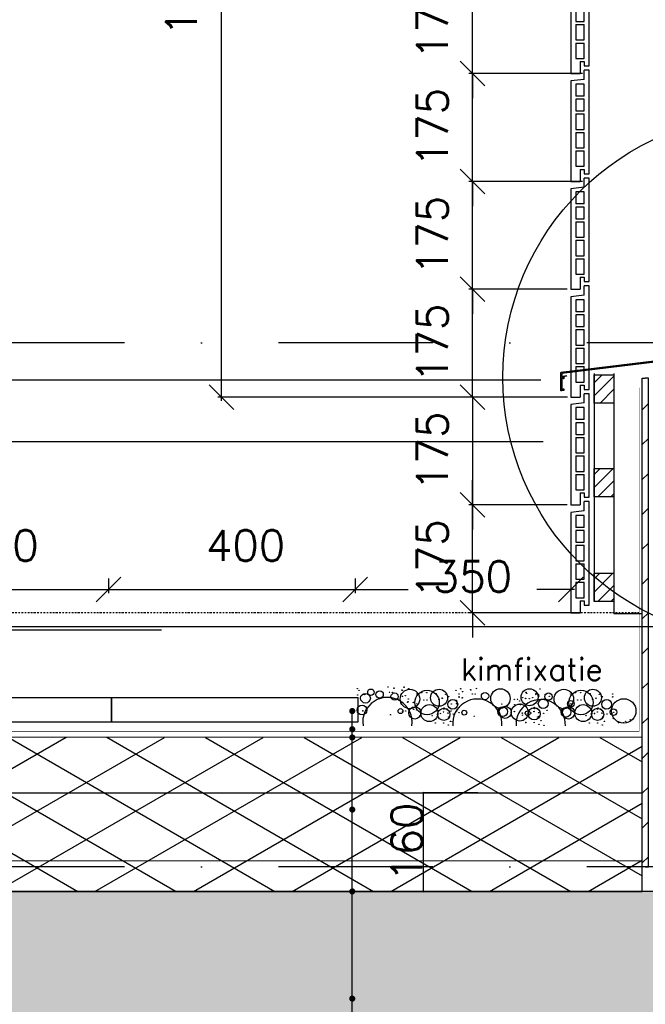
# Model space of a CAD drawing. Extents: x 0 to 297174, y -27731 to 163980.
# Tile 133 of 152: x 178310 to 179325, y 151972 to 153570. Entities that reach past the tile are written whole.
import ezdxf

# ---------------------------------------------------------------- set-up
doc = ezdxf.new("R2010")
doc.units = 0
doc.header["$LTSCALE"] = 5
doc.header["$MEASUREMENT"] = 0
doc.header["$PDMODE"] = 3
doc.header["$PDSIZE"] = 0.1
for name, pattern in [('DASHDOT', [1, 0.5, -0.25, 0, -0.25]), ('DD1', [2.66667, 1.66667, -0.5, 0, -0.5]), ('HIDDEN', [0.375, 0.25, -0.125])]:
    doc.linetypes.add(name, pattern=pattern)
doc.layers.get('0').update_dxf_attribs({"linetype": 'CONTINUOUS'})
doc.layers.get('DEFPOINTS').update_dxf_attribs({"linetype": 'CONTINUOUS'})
for name, color, linetype in [('_DETAILNUMMERS', 4, 'CONTINUOUS'), ('A--01A1_ACEER', 1, 'CONTINUOUS'), ('A--A21--_F-23-', 9, 'CONTINUOUS'), ('A--A23--_F--3-', 9, 'CONTINUOUS'), ('A--A25--_F--3-', 9, 'CONTINUOUS'), ('A--A35--_F-23-', 7, 'CONTINUOUS'), ('A--A42--_F-23-', 9, 'CONTINUOUS'), ('A--L13DC4_VLOEREN', 4, 'HIDDEN'), ('A--L21--', 3, 'CONTINUOUS'), ('A--L21--_F-23-', 4, 'CONTINUOUS'), ('A--L21D1_BUITENWAND', 1, 'CONTINUOUS'), ('A--L21D3_BUITENWAND', 3, 'CONTINUOUS'), ('A--L25--', 7, 'CONTINUOUS'), ('A--L25--_F-23-', 7, 'CONTINUOUS'), ('A--L31--', 2, 'CONTINUOUS'), ('A--L35--_F-23-', 7, 'CONTINUOUS'), ('A--L42--', 7, 'CONTINUOUS'), ('A--L42--_F--3-', 7, 'CONTINUOUS'), ('A--L42--_F-23-', 7, 'CONTINUOUS'), ('A--M$1A-_F123-', 1, 'CONTINUOUS'), ('A--T$1A-_F123_20', 1, 'CONTINUOUS'), ('A--T01A-18_TEKST', 1, 'CONTINUOUS'), ('A--T01A-25_TEKST', 2, 'CONTINUOUS'), ('STRAMIEN', 8, 'DD1'), ('X--LR---_CP', 7, 'CONTINUOUS')]:
    doc.layers.add(name, color=color, linetype=linetype)
doc.styles.add('HIEMSTRA', font='romans.shx')
doc.dimstyles.new('ALFA25', dxfattribs={"dimtxt": 50, "dimasz": 2, "dimexe": 0.3, "dimexo": 0.3, "dimgap": 2, "dimtad": 1, "dimdec": 0, "dimzin": 0, "dimdsep": 46, "dimtxsty": 'HIEMSTRA', "dimblk1": 'OBLIQUE', "dimblk2": 'OBLIQUE', "dimsah": 1, "dimcen": 0.09, "dimdle": 0.3, "dimclrd": 1, "dimclre": 1, "dimclrt": 2, "dimadec": 0, "dimazin": 0, "dimtfac": 0.75, "dimtdec": 4, "dimtix": 1, "dimtmove": 2, "dimatfit": 3, "dimldrblk": 'OBLIQUE', "dimfxl": 0, "dimtvp": 625, "dimtolj": 1, "dimtzin": 0, "dimarcsym": 0})
doc.dimstyles.get("Standard").update_dxf_attribs({"dimscale": 50, "dimtxt": 2.5, "dimasz": 2, "dimexe": 0.3, "dimexo": 0.3, "dimgap": 2, "dimtad": 1, "dimdec": 0, "dimzin": 0, "dimdsep": 46, "dimtxsty": 'HIEMSTRA', "dimblk1": 'OBLIQUE', "dimblk2": 'OBLIQUE', "dimsah": 1, "dimcen": 0.09, "dimdle": 0.3, "dimclrd": 1, "dimclre": 1, "dimclrt": 2, "dimadec": 0, "dimazin": 0, "dimtfac": 1, "dimtdec": 4, "dimtix": 1, "dimtmove": 2, "dimatfit": 3, "dimldrblk": 'OBLIQUE', "dimfxl": 0, "dimtvp": 625, "dimtolj": 1, "dimtzin": 0, "dimarcsym": 0})

# ---------------------------------------------------------------- blocks, each defined once
blk = doc.blocks.new('*U1565')
at = {"layer": 'A--A42--_F-23-', "linetype": 'Continuous'}
h = blk.add_hatch(dxfattribs=at)
h.set_pattern_fill('ALFALINE', color=256, scale=40, style=0)
h.set_pattern_definition([(45, (-179325.31, -152195.118), (-28.284271, 28.284271), [])])
h.paths.add_polyline_path([(0, 0), (-5, 0), (-5, 793), (0, 793), (5, 793), (5, 0)])
at = {"layer": 'A--L42--_F-23-', "color": 2, "linetype": 'Continuous'}
for points in [[(0, 0), (-5, 0), (-5, 793), (0, 793)], [(0, 0), (5, 0), (5, 793), (0, 793)]]:
    blk.add_lwpolyline(points, dxfattribs=at)
blk = doc.blocks.new('ARGE175GR')
at = {"layer": 'A--L21D3_BUITENWAND', "color": 8}
for p, q in [((0, 168), (-8, 168)), ((-8, 153), (-8, 168)), ((0, 0), (0, 168)), ((-8, 153), (-30, 150.5)), ((-30, 150.5), (-30, -12.5)), ((-22, 145.5), (-22, 126)), ((-8, 145.5), (-22, 145.5)), ((-8, 126), (-8, 145.5)), ((-8, 126), (-22, 126)), ((-8, 121), (-22, 121)), ((-22, 121), (-22, 102)), ((-8, 102), (-8, 121)), ((-22, 102), (-8, 102)), ((-22, 97), (-22, 72)), ((-22, 97), (-8, 97)), ((-8, 72), (-8, 97)), ((-22, 72), (-8, 72)), ((-22, 67), (-22, 42)), ((-22, 67), (-8, 67)), ((-8, 42), (-8, 67)), ((-22, 42), (-8, 42)), ((-22, 37), (-22, 12)), ((-22, 37), (-8, 37)), ((-8, 12), (-8, 37)), ((-22, 12), (-8, 12)), ((-15, 7), (-15, -12.5)), ((-15, 7), (-8, 7)), ((-8, 7), (-8, 0)), ((-8, 0), (0, 0)), ((-30, -12.5), (-15, -12.5))]:
    blk.add_line(p, q, dxfattribs=at)
blk = doc.blocks.new('_OBLIQUE')
at = {"color": 0, "linetype": 'ByBlock'}
blk.add_line((-0.5, -0.5), (0.5, 0.5), dxfattribs=at)
blk = doc.blocks.new('*D813')
at = {"layer": 'A--M$1A-_F123-', "color": 1, "lineweight": -2, "ltscale": 10}
for p, q in [((179044.8, 152782.2), (179044.8, 152822.2)), ((179198.3, 152782.2), (179038.8, 152782.2)), ((179044.8, 152607.2), (179044.8, 152782.2)), ((179223.3, 152607.2), (179038.8, 152607.2)), ((179044.8, 152607.2), (179044.8, 152567.2))]:
    blk.add_line(p, q, dxfattribs=at)
at = {"layer": 'DEFPOINTS', "color": 0, "ltscale": 10}
for p in [(179044.8, 152782.2), (179204.3, 152782.2), (179229.3, 152607.2)]:
    blk.add_point(p, dxfattribs=at)
at = {"layer": 'A--M$1A-_F123-', "color": 1, "lineweight": -2, "ltscale": 10, "xscale": 40, "yscale": 40, "zscale": 40}
for p, rotation in [((179044.8, 152782.2), 270), ((179044.8, 152607.2), 90)]:
    blk.add_blockref('_OBLIQUE', p, dxfattribs=dict(at, rotation=rotation))
at = {"layer": 'A--M$1A-_F123-', "color": 2, "ltscale": 10, "insert": (178979.8, 152694.7), "char_height": 50, "attachment_point": 5, "rotation": 90, "style": 'HIEMSTRA'}
blk.add_mtext('\\A1;175', dxfattribs=at)
blk = doc.blocks.new('*D814')
at = {"layer": 'A--M$1A-_F123-', "color": 1, "lineweight": -2, "ltscale": 10}
for p, q in [((179044.8, 153307.2), (179044.8, 153347.2)), ((179223.3, 153307.2), (179038.8, 153307.2)), ((179044.8, 153132.2), (179044.8, 153307.2)), ((179198.3, 153132.2), (179038.8, 153132.2)), ((179044.8, 153132.2), (179044.8, 153092.2))]:
    blk.add_line(p, q, dxfattribs=at)
at = {"layer": 'DEFPOINTS', "color": 0, "ltscale": 10}
for p in [(179044.8, 153307.2), (179229.3, 153307.2), (179204.3, 153132.2)]:
    blk.add_point(p, dxfattribs=at)
at = {"layer": 'A--M$1A-_F123-', "color": 1, "lineweight": -2, "ltscale": 10, "xscale": 40, "yscale": 40, "zscale": 40}
for p, rotation in [((179044.8, 153307.2), 270), ((179044.8, 153132.2), 90)]:
    blk.add_blockref('_OBLIQUE', p, dxfattribs=dict(at, rotation=rotation))
at = {"layer": 'A--M$1A-_F123-', "color": 2, "ltscale": 10, "insert": (178979.8, 153219.7), "char_height": 50, "attachment_point": 5, "rotation": 90, "style": 'HIEMSTRA'}
blk.add_mtext('\\A1;175', dxfattribs=at)
blk = doc.blocks.new('*D815')
at = {"layer": 'A--M$1A-_F123-', "color": 1, "lineweight": -2, "ltscale": 10}
for p, q in [((179044.8, 153482.2), (179044.8, 153522.2)), ((179223.3, 153482.2), (179038.8, 153482.2)), ((179044.8, 153307.2), (179044.8, 153482.2)), ((179223.3, 153307.2), (179038.8, 153307.2)), ((179044.8, 153307.2), (179044.8, 153267.2))]:
    blk.add_line(p, q, dxfattribs=at)
at = {"layer": 'DEFPOINTS', "color": 0, "ltscale": 10}
for p in [(179044.8, 153482.2), (179229.3, 153482.2), (179229.3, 153307.2)]:
    blk.add_point(p, dxfattribs=at)
at = {"layer": 'A--M$1A-_F123-', "color": 1, "lineweight": -2, "ltscale": 10, "xscale": 40, "yscale": 40, "zscale": 40}
for p, rotation in [((179044.8, 153482.2), 270), ((179044.8, 153307.2), 90)]:
    blk.add_blockref('_OBLIQUE', p, dxfattribs=dict(at, rotation=rotation))
at = {"layer": 'A--M$1A-_F123-', "color": 2, "ltscale": 10, "insert": (178979.8, 153394.7), "char_height": 50, "attachment_point": 5, "rotation": 90, "style": 'HIEMSTRA'}
blk.add_mtext('\\A1;175', dxfattribs=at)
blk = doc.blocks.new('*D816')
at = {"layer": 'A--M$1A-_F123-', "color": 1, "lineweight": -2, "ltscale": 10}
for p, q in [((179044.8, 153657.2), (179044.8, 153697.2)), ((179223.3, 153657.2), (179038.8, 153657.2)), ((179044.8, 153482.2), (179044.8, 153657.2)), ((179223.3, 153482.2), (179038.8, 153482.2)), ((179044.8, 153482.2), (179044.8, 153442.2))]:
    blk.add_line(p, q, dxfattribs=at)
at = {"layer": 'DEFPOINTS', "color": 0, "ltscale": 10}
for p in [(179044.8, 153657.2), (179229.3, 153657.2), (179229.3, 153482.2)]:
    blk.add_point(p, dxfattribs=at)
at = {"layer": 'A--M$1A-_F123-', "color": 1, "lineweight": -2, "ltscale": 10, "xscale": 40, "yscale": 40, "zscale": 40}
for p, rotation in [((179044.8, 153657.2), 270), ((179044.8, 153482.2), 90)]:
    blk.add_blockref('_OBLIQUE', p, dxfattribs=dict(at, rotation=rotation))
at = {"layer": 'A--M$1A-_F123-', "color": 2, "ltscale": 10, "insert": (178979.8, 153569.7), "char_height": 50, "attachment_point": 5, "rotation": 90, "style": 'HIEMSTRA'}
blk.add_mtext('\\A1;175', dxfattribs=at)
blk = doc.blocks.new('ARGETON175')
at = {"layer": 'A--L21D3_BUITENWAND'}
for p, q in [((0, 168), (-8, 168)), ((-8, 153), (-8, 168)), ((0, 0), (0, 168)), ((-8, 153), (-30, 150.5)), ((-30, 150.5), (-30, -12.5)), ((-22, 145.5), (-22, 126)), ((-8, 145.5), (-22, 145.5)), ((-8, 126), (-8, 145.5)), ((-8, 126), (-22, 126)), ((-8, 121), (-22, 121)), ((-22, 121), (-22, 102)), ((-8, 102), (-8, 121)), ((-22, 102), (-8, 102)), ((-22, 97), (-22, 72)), ((-22, 97), (-8, 97)), ((-8, 72), (-8, 97)), ((-22, 72), (-8, 72)), ((-22, 67), (-22, 42)), ((-22, 67), (-8, 67)), ((-8, 42), (-8, 67)), ((-22, 42), (-8, 42)), ((-22, 37), (-22, 12)), ((-22, 37), (-8, 37)), ((-8, 12), (-8, 37)), ((-22, 12), (-8, 12)), ((-15, 7), (-15, -12.5)), ((-15, 7), (-8, 7)), ((-8, 7), (-8, 0)), ((-8, 0), (0, 0)), ((-30, -12.5), (-15, -12.5))]:
    blk.add_line(p, q, dxfattribs=at)
blk = doc.blocks.new('*D831')
at = {"layer": 'A--M$1A-_F123-', "color": 1, "lineweight": -2, "ltscale": 10}
for p, q in [((179044.8, 153132.2), (179044.8, 153172.2)), ((179198.3, 153132.2), (179038.8, 153132.2)), ((179044.8, 152957.2), (179044.8, 153132.2)), ((179198.8, 152957.2), (179038.8, 152957.2)), ((179044.8, 152957.2), (179044.8, 152917.2))]:
    blk.add_line(p, q, dxfattribs=at)
at = {"layer": 'DEFPOINTS', "color": 0, "ltscale": 10}
for p in [(179044.8, 153132.2), (179204.3, 153132.2), (179204.8, 152957.2)]:
    blk.add_point(p, dxfattribs=at)
at = {"layer": 'A--M$1A-_F123-', "color": 1, "lineweight": -2, "ltscale": 10, "xscale": 40, "yscale": 40, "zscale": 40}
for p, rotation in [((179044.8, 153132.2), 270), ((179044.8, 152957.2), 90)]:
    blk.add_blockref('_OBLIQUE', p, dxfattribs=dict(at, rotation=rotation))
at = {"layer": 'A--M$1A-_F123-', "color": 2, "ltscale": 10, "insert": (178979.8, 153044.7), "char_height": 50, "attachment_point": 5, "rotation": 90, "style": 'HIEMSTRA'}
blk.add_mtext('\\A1;175', dxfattribs=at)
blk = doc.blocks.new('*D832')
at = {"layer": 'A--M$1A-_F123-', "color": 1, "lineweight": -2, "ltscale": 10}
for p, q in [((178637.5, 152951.2), (178637.5, 154713.2)), ((179131, 154707.2), (178631.5, 154707.2)), ((179131, 152957.2), (178631.5, 152957.2))]:
    blk.add_line(p, q, dxfattribs=at)
at = {"layer": 'DEFPOINTS', "color": 0, "ltscale": 10}
for p in [(178637.5, 154707.2), (179137, 154707.2), (179137, 152957.2)]:
    blk.add_point(p, dxfattribs=at)
at = {"layer": 'A--M$1A-_F123-', "color": 1, "lineweight": -2, "ltscale": 10, "xscale": 40, "yscale": 40, "zscale": 40}
for p, rotation in [((178637.5, 154707.2), 90), ((178637.5, 152957.2), 270)]:
    blk.add_blockref('_OBLIQUE', p, dxfattribs=dict(at, rotation=rotation))
at = {"layer": 'A--M$1A-_F123-', "color": 2, "ltscale": 10, "insert": (178572.5, 153832.2), "char_height": 50, "attachment_point": 5, "rotation": 90, "style": 'HIEMSTRA'}
blk.add_mtext('\\A1;10 stenen a 175', dxfattribs=at)
blk = doc.blocks.new('*D837')
at = {"layer": 'A--M$1A-_F123-', "color": 1, "lineweight": -2, "ltscale": 10}
for p, q in [((179053.6, 152314.9), (178965, 152314.9)), ((178965.3, 152154.9), (178965.3, 152315.2)), ((179060, 152155.2), (178965, 152155.2))]:
    blk.add_line(p, q, dxfattribs=at)
at = {"layer": 'DEFPOINTS', "color": 0, "ltscale": 10}
for p in [(178965.3, 152314.9), (179053.9, 152314.9), (179060.3, 152155.2)]:
    blk.add_point(p, dxfattribs=at)
at = {"layer": 'A--M$1A-_F123-', "color": 1, "lineweight": -2, "ltscale": 10, "xscale": 2, "yscale": 2, "zscale": 2}
for p, rotation in [((178965.3, 152314.9), 90), ((178965.3, 152155.2), 270)]:
    blk.add_blockref('_OBLIQUE', p, dxfattribs=dict(at, rotation=rotation))
at = {"layer": 'A--M$1A-_F123-', "color": 2, "ltscale": 10, "insert": (178938.3, 152235), "char_height": 50, "attachment_point": 5, "rotation": 90, "style": 'HIEMSTRA'}
blk.add_mtext('\\A1;160', dxfattribs=at)
blk = doc.blocks.new('HOUT46X32')
at = {"layer": 'A--A25--_F--3-'}
h = blk.add_hatch(dxfattribs=at)
h.set_pattern_fill('ALFALINE', color=256, scale=15, style=0, pattern_type=2)
h.set_pattern_definition([(45, (0, 0), (-10.6066, 10.6066), [])])
h.paths.add_polyline_path([(0, 0), (0, 46), (32, 46), (32, 0)])
at = {"layer": 'A--L25--_F-23-', "color": 2, "linetype": 'Continuous'}
blk.add_lwpolyline([(0, 0), (0, 46), (32, 46), (32, 0)], close=True, dxfattribs=at)
at = {"layer": 'X--LR---_CP'}
for p in [(0, 0), (0, 0), (32, 0)]:
    blk.add_point(p, dxfattribs=at)
blk = doc.blocks.new('*D765')
at = {"layer": 'A--M$1A-_F123-', "color": 1, "lineweight": -2, "ltscale": 10}
for p, q in [((179044.8, 152957.2), (179044.8, 152997.2)), ((179198.8, 152957.2), (179038.8, 152957.2)), ((179044.8, 152957.2), (179044.8, 152782.2)), ((179198.3, 152782.2), (179038.8, 152782.2)), ((179044.8, 152782.2), (179044.8, 152742.2))]:
    blk.add_line(p, q, dxfattribs=at)
at = {"layer": 'DEFPOINTS', "color": 0, "ltscale": 10}
for p in [(179204.8, 152957.2), (179044.8, 152782.2), (179204.3, 152782.2)]:
    blk.add_point(p, dxfattribs=at)
at = {"layer": 'A--M$1A-_F123-', "color": 1, "lineweight": -2, "ltscale": 10, "xscale": 40, "yscale": 40, "zscale": 40}
for p, rotation in [((179044.8, 152957.2), 270), ((179044.8, 152782.2), 90)]:
    blk.add_blockref('_OBLIQUE', p, dxfattribs=dict(at, rotation=rotation))
at = {"layer": 'A--M$1A-_F123-', "color": 2, "ltscale": 10, "insert": (178979.8, 152869.7), "char_height": 50, "attachment_point": 5, "rotation": 90, "style": 'HIEMSTRA'}
blk.add_mtext('\\A1;175', dxfattribs=at)
blk = doc.blocks.new('*D798')
at = {"layer": 'A--M$1A-_F123-', "color": 1, "lineweight": -2, "ltscale": 10}
for p, q in [((178854.3, 152662.7), (178854.3, 152638.9)), ((179204.3, 152662.7), (179204.3, 152638.9)), ((178848.3, 152644.9), (178940.5, 152644.9)), ((179210.3, 152644.9), (179149, 152644.9))]:
    blk.add_line(p, q, dxfattribs=at)
at = {"layer": 'DEFPOINTS', "color": 0, "ltscale": 10}
for p in [(178854.3, 152668.7), (179204.3, 152668.7), (179204.3, 152644.9)]:
    blk.add_point(p, dxfattribs=at)
at = {"layer": 'A--M$1A-_F123-', "color": 1, "lineweight": -2, "ltscale": 10, "xscale": 40, "yscale": 40, "zscale": 40, "rotation": 180}
blk.add_blockref('_OBLIQUE', (178854.3, 152644.9), dxfattribs=at)
at = {"layer": 'A--M$1A-_F123-', "color": 1, "lineweight": -2, "ltscale": 10, "xscale": 40, "yscale": 40, "zscale": 40}
blk.add_blockref('_OBLIQUE', (179204.3, 152644.9), dxfattribs=at)
at = {"layer": 'A--M$1A-_F123-', "color": 2, "ltscale": 10, "insert": (179044.8, 152666.1), "char_height": 50, "attachment_point": 5, "style": 'HIEMSTRA'}
blk.add_mtext('\\A1;350', dxfattribs=at)
blk = doc.blocks.new('*D799')
at = {"layer": 'A--M$1A-_F123-', "color": 1, "lineweight": -2, "ltscale": 10}
for p, q in [((178454.3, 152662.7), (178454.3, 152638.9)), ((178854.3, 152662.7), (178854.3, 152638.9)), ((178448.3, 152644.9), (178860.3, 152644.9))]:
    blk.add_line(p, q, dxfattribs=at)
at = {"layer": 'DEFPOINTS', "color": 0, "ltscale": 10}
for p in [(178454.3, 152668.7), (178854.3, 152668.7), (178854.3, 152644.9)]:
    blk.add_point(p, dxfattribs=at)
at = {"layer": 'A--M$1A-_F123-', "color": 1, "lineweight": -2, "ltscale": 10, "xscale": 40, "yscale": 40, "zscale": 40, "rotation": 180}
blk.add_blockref('_OBLIQUE', (178454.3, 152644.9), dxfattribs=at)
at = {"layer": 'A--M$1A-_F123-', "color": 1, "lineweight": -2, "ltscale": 10, "xscale": 40, "yscale": 40, "zscale": 40}
blk.add_blockref('_OBLIQUE', (178854.3, 152644.9), dxfattribs=at)
at = {"layer": 'A--M$1A-_F123-', "color": 2, "ltscale": 10, "insert": (178676.7, 152716.4), "char_height": 50, "attachment_point": 5, "style": 'HIEMSTRA'}
blk.add_mtext('\\A1;400', dxfattribs=at)
blk = doc.blocks.new('*D782')
at = {"layer": 'A--M$1A-_F123-', "color": 1, "lineweight": -2, "ltscale": 10}
for p, q in [((178054.3, 152662.7), (178054.3, 152638.9)), ((178454.3, 152662.7), (178454.3, 152638.9)), ((178048.3, 152644.9), (178460.3, 152644.9))]:
    blk.add_line(p, q, dxfattribs=at)
at = {"layer": 'DEFPOINTS', "color": 0, "ltscale": 10}
for p in [(178054.3, 152668.7), (178454.3, 152668.7), (178454.3, 152644.9)]:
    blk.add_point(p, dxfattribs=at)
at = {"layer": 'A--M$1A-_F123-', "color": 1, "lineweight": -2, "ltscale": 10, "xscale": 40, "yscale": 40, "zscale": 40, "rotation": 180}
blk.add_blockref('_OBLIQUE', (178054.3, 152644.9), dxfattribs=at)
at = {"layer": 'A--M$1A-_F123-', "color": 1, "lineweight": -2, "ltscale": 10, "xscale": 40, "yscale": 40, "zscale": 40}
blk.add_blockref('_OBLIQUE', (178454.3, 152644.9), dxfattribs=at)
at = {"layer": 'A--M$1A-_F123-', "color": 2, "ltscale": 10, "insert": (178276.7, 152716.4), "char_height": 50, "attachment_point": 5, "style": 'HIEMSTRA'}
blk.add_mtext('\\A1;400', dxfattribs=at)

msp = doc.modelspace()

# ---------------------------------------------------------------- hatches: boundary and pattern name
at = {"layer": 'A--A21--_F-23-'}
h = msp.add_hatch(dxfattribs=at)
h.set_pattern_fill('ALFAISO', color=256, scale=80, angle=270, style=0, pattern_type=2)
h.set_pattern_definition([(330, (42818.254, 56399.26), (40, 69.282032), []), (30, (42818.254, 56399.26), (-40, 69.282032), [])])
h.paths.add_polyline_path([(177197.5, 152155.1), (179320.3, 152155.2), (179320.3, 152404.9), (177197.5, 152405.5)])
at = {"layer": 'A--A23--_F--3-'}
h = msp.add_hatch(dxfattribs=at)
h.set_pattern_fill('ALFABET', color=256, scale=50, angle=1, style=0, pattern_type=2)
h.set_pattern_definition([(46, (0, 52899.26), (-215.80194, 208.3975), []), (51, (0, 52899.26), (359.12306, -25.11233), [37.5, -412.5]), (356, (0, 52899.26), (-75.9289, 374.828), [30, -330]), (101.4514, (29.93, 52897.16), (283.19445, 349.71546), [31.8701, -350.57106]), (47.1842, (-1.75, 52999.24), (534.9836, -73.4339), [56.25, -618.75]), (97.6356, (42.84, 52993.1), (458.7598, 495.1408), [47.8051, -525.8565]), (352.1842, (-1.75, 52999.24), (458.7594, 495.1412), [45, -495]), (22, (48.68, 52975.12), (301.9214, -196.07005), [37.5, -412.5]), (327, (48.7, 52975.1), (115.3113, 364.643), [30, -330]), (72.4514, (73.84, 52958.78), (417.23286, 168.57264), [31.8701, -350.57106]), (38.5, (0, 52899.26), (3.1741, 166.527686), [0, -326, 0, -335, 0, -331.25]), (8.5, (0, 52899.26), (128.07302, 199.47142), [0, -191, 0, -318.5, 0, -126.25]), (328.5, (-111.48, 52897.31), (267.067385, -6.617475), [0, -125, 0, -390, 0, -517.5]), (318.5, (-161.48, 52896.44), (290.67514, 55.13387), [0, -162.5, 0, -259, 0, -367.5]), (318.5, (-161.48, 52896.44), (290.67514, 55.13387), [0, -162.5, 0, -259, 0, -367.5])])
h.paths.add_polyline_path([(193819.4, 148405.2), (177097.5, 148405.2), (177097.5, 152155.1), (193819.4, 152155.2)])
h.paths.add_polyline_path([(185272.6, 151905), (193819.4, 151905.2), (193819.4, 148655.2), (185272.6, 148655.2)], flags=16)
h.paths.add_polyline_path([(184972.6, 148695.2), (177399.2, 148695.2), (177399.2, 151755.1), (184972.6, 151755.1)], flags=16)

# ---------------------------------------------------------------- linework, layer by layer
at = {"linetype": 'Continuous'}
for p, q in [((179474.6, 153032.3), (179188.3, 152997.2)), ((179190.5, 152997.7), (179188.2, 152997.1))]:
    msp.add_line(p, q, dxfattribs=at)
for centre, radius in [((178858, 152484.1), 0.331), ((178858, 152484.1), 0.331), ((178858.4, 152473.9), 0.331), ((178858.4, 152473.9), 0.331), ((178858.4, 152473.9), 0.331), ((178858.4, 152473.9), 0.331), ((178860.6, 152481.6), 0.331), ((178860.6, 152481.6), 0.331), ((178860.6, 152481.6), 0.331), ((178860.6, 152481.6), 0.331), ((178871.2, 152468.6), 7.91), ((178870.1, 152474.5), 0.331), ((178880.1, 152478.2), 5.32), ((178894.2, 152474.6), 5.94), ((178899.2, 152478.2), 0.331), ((178907.9, 152486.9), 0.331), ((178910.2, 152478.1), 0.331), ((178918.5, 152471.2), 5.94), ((178914.9, 152478.1), 0.331), ((178917.3, 152484.5), 0.331), ((178917.5, 152485.1), 0.331), ((178943.4, 152467.3), 15.8), ((178930.5, 152481.8), 0.331), ((178930.8, 152481.6), 0.331), ((178933.7, 152486.3), 0.331), ((178934, 152486.8), 0.331), ((178936, 152472.8), 0.331), ((178941.3, 152484), 0.331), ((178971.2, 152461.6), 19.8), ((178954.6, 152475.3), 0.331), ((178962.4, 152477.6), 0.331), ((178962.6, 152477.6), 0.331), ((178962.7, 152477.7), 0.331), ((178970.6, 152477.6), 0.331), ((178970.8, 152477.6), 0.331), ((178990.6, 152469.4), 13.8), ((178985.9, 152475.8), 0.331), ((179001.2, 152474.9), 0.331), ((179018.1, 152481.4), 0.331), ((179022.9, 152475.5), 0.331), ((179025.5, 152484.3), 0.331), ((179025.7, 152483.8), 0.331), ((179028.7, 152479.1), 0.331), ((179029, 152479.3), 0.331), ((179041.9, 152482.5), 0.331), ((179042.2, 152482), 0.331), ((179044.5, 152475.6), 0.331), ((179049.2, 152475.6), 0.331), ((179051.6, 152484.4), 0.331), ((179065.2, 152472.1), 5.94), ((179060.3, 152475.7), 0.331), ((179090.2, 152468.2), 15.8), ((179137.4, 152470.3), 13.8), ((179131.6, 152478.1), 0.331), ((179131.9, 152478.3), 0.331), ((179132.6, 152476.7), 0.331), ((179144.8, 152481.6), 0.331), ((179145.1, 152481.1), 0.331), ((179147.4, 152474.6), 0.331), ((179147.9, 152475.8), 0.331), ((179152.1, 152474.6), 0.331), ((179154.5, 152483.4), 0.331), ((179168.1, 152471.2), 5.94), ((179163.2, 152474.8), 0.331), ((179193.1, 152467.3), 15.8), ((179220.9, 152461.6), 19.8), ((179204.2, 152475.3), 0.331), ((179212, 152477.6), 0.331), ((179212.2, 152477.6), 0.331), ((179212.4, 152477.7), 0.331), ((179220.3, 152477.6), 0.331), ((179220.4, 152477.6), 0.331), ((179240.3, 152469.4), 13.8), ((179235.5, 152475.8), 0.331), ((179250.8, 152474.9), 0.331), ((179272.5, 152475.5), 0.331), ((178865.7, 152449.3), 7.91), ((178931, 152471.8), 0.331), ((178931.3, 152471.6), 0.331), ((178939.6, 152461.9), 0.331), ((178940.2, 152462.8), 0.331), ((178940.7, 152467.5), 0.331), ((178949, 152461.7), 0.331), ((178952.1, 152456.9), 0.331), ((178952.1, 152456.9), 0.331), ((178952.1, 152456.9), 0.331), ((178952.1, 152456.9), 0.331), ((178954.7, 152459.5), 0.331), ((178954.7, 152459.5), 0.331), ((178974.9, 152444.4), 13.8), ((178965.9, 152465.8), 0.331), ((178971.2, 152465.8), 0.331), ((178990.4, 152467), 0.331), ((178995.6, 152468.7), 0.331), ((178995.9, 152468.4), 0.331), ((179012.9, 152458.8), 7.92), ((179006.2, 152471.1), 0.331), ((179006.2, 152471.1), 0.331), ((179010.5, 152459.1), 0.331), ((179018.7, 152465), 0.331), ((179019.3, 152460.3), 0.331), ((179019.9, 152459.4), 0.331), ((179022.9, 152470.8), 0.331), ((179023.4, 152470.3), 0.331), ((179028.1, 152469.1), 0.331), ((179028.4, 152469.3), 0.331), ((179092.5, 152459.4), 0.331), ((179121.6, 152445.3), 13.8), ((179112.7, 152466.8), 0.331), ((179113.4, 152458.2), 0.331), ((179117.9, 152466.8), 0.331), ((179121.6, 152464.1), 0.331), ((179122.2, 152459.4), 0.331), ((179122.8, 152458.4), 0.331), ((179126.3, 152469.3), 0.331), ((179131, 152468.2), 0.331), ((179131.3, 152468.4), 0.331), ((179137.1, 152467.9), 0.331), ((179139.2, 152456.9), 0.331), ((179139.2, 152456.9), 0.331), ((179142.3, 152469.6), 0.331), ((179142.6, 152469.4), 0.331), ((179159.6, 152459.8), 7.92), ((179152.9, 152472), 0.331), ((179152.9, 152472), 0.331), ((179169.6, 152471.7), 0.331), ((179204.3, 152459.5), 5.32), ((179201.7, 152456.9), 0.331), ((179201.7, 152456.9), 0.331), ((179201.7, 152456.9), 0.331), ((179201.7, 152456.9), 0.331), ((179204.3, 152459.5), 0.331), ((179204.3, 152459.5), 0.331), ((179224.5, 152444.4), 13.8), ((179215.6, 152465.8), 0.331), ((179220.8, 152465.8), 0.331), ((179240, 152467), 0.331), ((179245.2, 152468.7), 0.331), ((179245.5, 152468.4), 0.331), ((179262.5, 152458.8), 7.92), ((179255.8, 152471.1), 0.331), ((179255.8, 152471.1), 0.331), ((179290.3, 152448), 19.8), ((179272.5, 152470.8), 0.331), ((178866.9, 152448.1), 0.331), ((178911.8, 152441.7), 0.331), ((178928, 152447.7), 3.96), ((178931.8, 152447.2), 0.331), ((178936.6, 152447.8), 0.331), ((178951.2, 152444.7), 9.89), ((178942.6, 152449.9), 0.331), ((178949.6, 152450.5), 0.331), ((178954.3, 152449.3), 0.331), ((178954.3, 152449.3), 0.331), ((178954.3, 152449.3), 0.331), ((178954.3, 152449.3), 0.331), ((178988.1, 152443.7), 0.331), ((178998.2, 152442.4), 9.89), ((178989.5, 152447.3), 0.331), ((178992.5, 152456), 0.331), ((178992.5, 152456), 0.331), ((178993.2, 152443.8), 0.331), ((178997.8, 152446.1), 0.331), ((178998.2, 152450.8), 0.331), ((178998.6, 152452.6), 0.331), ((179003.3, 152450.9), 0.331), ((179005.3, 152444.4), 0.331), ((179009.9, 152448), 0.331), ((179010.4, 152451.2), 0.331), ((179010.5, 152451.2), 0.331), ((179013.5, 152443.2), 0.331), ((179019.1, 152448), 0.331), ((179022.8, 152445.3), 0.331), ((179027.6, 152444.6), 0.331), ((179031.5, 152445.2), 3.96), ((179093.8, 152446.8), 7.91), ((179097.9, 152445.7), 9.89), ((179089.3, 152450.8), 0.331), ((179106.6, 152441.2), 0.331), ((179112.8, 152447), 0.331), ((179125.7, 152444.4), 0.331), ((179126.1, 152441.1), 0.331), ((179130.5, 152443.7), 0.331), ((179134.4, 152444.2), 3.96), ((179134.8, 152444.7), 0.331), ((179145, 152443.3), 9.89), ((179136.3, 152448.2), 0.331), ((179139.9, 152444.8), 0.331), ((179144.5, 152447), 0.331), ((179145, 152451.8), 0.331), ((179145.4, 152453.6), 0.331), ((179150.1, 152451.9), 0.331), ((179152, 152445.3), 0.331), ((179157.2, 152452.1), 0.331), ((179157.3, 152452.1), 0.331), ((179160.2, 152444.1), 0.331), ((179165.8, 152448.9), 0.331), ((179196.7, 152445.9), 7.91), ((179200.8, 152444.7), 9.89), ((179192.2, 152449.9), 0.331), ((179203.9, 152449.3), 0.331), ((179203.9, 152449.3), 0.331), ((179203.9, 152449.3), 0.331), ((179203.9, 152449.3), 0.331), ((179237.7, 152443.7), 0.331), ((179247.9, 152442.4), 9.89), ((179239.2, 152447.3), 0.331), ((179242.1, 152456), 0.331), ((179242.1, 152456), 0.331), ((179242.8, 152443.8), 0.331), ((179247.4, 152446.1), 0.331), ((179247.9, 152450.8), 0.331), ((179248.3, 152452.6), 0.331), ((179253, 152450.9), 0.331), ((179254.9, 152444.4), 0.331), ((179260.1, 152451.2), 0.331), ((179260.2, 152451.2), 0.331), ((179263.1, 152443.2), 0.331), ((179268.7, 152448), 0.331), ((179273.8, 152445.9), 5.32), ((179271.2, 152443.3), 0.331), ((179271.2, 152443.3), 0.331), ((179271.2, 152443.3), 0.331), ((179271.2, 152443.3), 0.331), ((179273.8, 152445.9), 0.331), ((179273.8, 152445.9), 0.331), ((178946.6, 152433.5), 0.331), ((178946.6, 152433.5), 0.331), ((178946.6, 152433.5), 0.331), ((178946.6, 152433.5), 0.331), ((178959.8, 152440.2), 0.331), ((178979.4, 152440.2), 0.331), ((178984.7, 152428.3), 0.331), ((178987.6, 152439), 0.331), ((178998.2, 152428.3), 0.331), ((179005.8, 152425.3), 0.331), ((179006.2, 152438.3), 0.331), ((179009.1, 152431.3), 0.331), ((179009.4, 152431.2), 0.331), ((179012.8, 152430.9), 0.331), ((179012.8, 152430.9), 0.331), ((179012.8, 152430.9), 0.331), ((179012.8, 152430.9), 0.331), ((179047.6, 152439.2), 0.331), ((179115.7, 152430), 0.331), ((179115.7, 152430), 0.331), ((179115.7, 152430), 0.331), ((179115.7, 152430), 0.331), ((179131.4, 152429.2), 0.331), ((179134.3, 152440), 0.331), ((179145, 152429.2), 0.331), ((179150.5, 152438.3), 0.331), ((179152.6, 152426.3), 0.331), ((179152.9, 152439.2), 0.331), ((179155.9, 152432.2), 0.331), ((179156.1, 152432.1), 0.331), ((179160.8, 152424.5), 0.331), ((179209.5, 152440.2), 0.331), ((179229, 152440.2), 0.331), ((179234.3, 152428.3), 0.331), ((179237.2, 152439), 0.331), ((179247.8, 152428.3), 0.331), ((179255.5, 152425.3), 0.331), ((179255.8, 152438.3), 0.331), ((179258.8, 152431.3), 0.331), ((179259, 152431.2), 0.331), ((179273.4, 152435.6), 0.331), ((179273.4, 152435.6), 0.331), ((179273.4, 152435.6), 0.331), ((179273.4, 152435.6), 0.331), ((179281.5, 152428.9), 0.331), ((179281.7, 152429), 0.331), ((179281.9, 152429), 0.331), ((179289.7, 152428.9), 0.331), ((179289.9, 152429), 0.331), ((179293.4, 152430.9), 0.331), ((179300.7, 152433.8), 0.331), ((179301, 152433.3), 0.331)]:
    msp.add_circle(centre, radius)
for centre, start, end in [((178906.8, 152429.9), 351.5931, 188.4069), ((179052.7, 152427.3), 354.8736, 185.1264), ((179155.6, 152426.4), 356.2296, 183.7704)]:
    msp.add_arc(centre, 40, start, end)
at = {"layer": '_DETAILNUMMERS'}
msp.add_circle((179521.6, 152989.1), 427.3, dxfattribs=at)
at = {"layer": 'A--01A1_ACEER', "linetype": 'Continuous'}
msp.add_line((173782.9, 152585.2), (180430.5, 152585.2), dxfattribs=at)
at = {"layer": 'A--A35--_F-23-', "color": 7}
for points in [[(179189.8, 152995.7), (179474.6, 153032.3), (179188.3, 152997.2)], [(179189.8, 152995.7), (179474.6, 153030.3), (179474.6, 153032.3)], [(179188.3, 152997.2), (179188.3, 152967.2), (179189.8, 152969.2)], [(179188.3, 152997.2), (179189.8, 152969.2), (179189.8, 152995.7)], [(179189.8, 152989.2), (179191.8, 152989.2), (179189.8, 152990.6)], [(179188.3, 152967.2), (179193.3, 152967.7), (179191.8, 152969.2)], [(179188.3, 152967.2), (179191.8, 152969.2), (179189.8, 152969.2)], [(179193.3, 152967.7), (179193.3, 152970.7), (179191.8, 152970.7)], [(179193.3, 152967.7), (179191.8, 152970.7), (179191.8, 152969.2)], [(179188.3, 152967.2), (179189.8, 152967.2), (179193.3, 152967.7)]]:
    msp.add_solid(points, dxfattribs=at)
at = {"layer": 'A--L13DC4_VLOEREN', "const_width": 1}
msp.add_lwpolyline([(177202.6, 152571.9), (177202.6, 152414.9), (179315.3, 152414.9), (179315.3, 152972.8)], dxfattribs=at)
at = {"layer": 'A--L21--'}
for p, q in [((177197.5, 152315.5), (179320.3, 152314.9)), ((177197.5, 152205.5), (179320.3, 152204.9))]:
    msp.add_line(p, q, dxfattribs=at)
msp.add_lwpolyline([(177197.5, 152155.1), (179320.3, 152155.2), (179320.3, 152404.9), (177197.5, 152405.5)], close=True, dxfattribs=at)
at = {"layer": 'A--L21--_F-23-', "linetype": 'Continuous'}
msp.add_line((193819.4, 152155.2), (177097.5, 152155.1), dxfattribs=at)
at = {"layer": 'A--L21D1_BUITENWAND'}
for p, q in [((176832.6, 152985.2), (179104.3, 152985.2)), ((176832.6, 152985.2), (179155.9, 152985.2)), ((177251.8, 152885.2), (179159.4, 152885.2)), ((177342.6, 152885.2), (179104.3, 152885.2))]:
    msp.add_line(p, q, dxfattribs=at)
at = {"layer": 'A--L31--'}
for p, q in [((179242.3, 152995.7), (179242.3, 152625.4)), ((179274.3, 152995.7), (179274.3, 152606)), ((179274.3, 152606), (179320.3, 152606))]:
    msp.add_line(p, q, dxfattribs=at)
at = {"layer": 'A--L35--_F-23-', "color": 2, "linetype": 'Continuous'}
msp.add_lwpolyline([(179474.6, 153030.3), (179189.8, 152995.7), (179189.8, 152990.6), (179196.9, 152992.4), (179197.3, 152991.2), (179193.3, 152990.2), (179193.3, 152986.7), (179191.8, 152986.7), (179191.8, 152989.2), (179189.8, 152989.2), (179189.8, 152969.2), (179191.8, 152969.2), (179191.8, 152970.7), (179193.3, 152970.7), (179193.3, 152967.7), (179189.8, 152967.2), (179188.3, 152967.2), (179188.3, 152997.2), (179474.6, 153032.3)], dxfattribs=at)
at = {"layer": 'A--L42--_F--3-'}
for points in [[(178058.9, 152469.5), (178458.9, 152469.5), (178458.9, 152429.5), (178058.9, 152429.5)], [(178458.9, 152469.5), (178858.9, 152469.5), (178858.9, 152429.5), (178458.9, 152429.5)]]:
    msp.add_lwpolyline(points, close=True, dxfattribs=at)
at = {"layer": 'A--T$1A-_F123_20', "const_width": 4.75}
for points in [[(178852.4, 152447.8, 1), (178847.2, 152447.8, 1)], [(178852.4, 152418.2, 1), (178847.2, 152418.2, 1)], [(178852.4, 152404.9, 1), (178847.2, 152404.9, 1)], [(178852.4, 152287.9, 1), (178847.2, 152287.9, 1)], [(178852.4, 152155.1, 1), (178847.2, 152155.1, 1)], [(178852.4, 151981.1, 1), (178847.2, 151981.1, 1)]]:
    msp.add_lwpolyline(points, format="xyb", close=True, dxfattribs=at)
at = {"layer": 'A--T01A-25_TEKST'}
for p, q in [((176835, 152579.7), (178540, 152579.7)), ((178849.8, 151190.2), (178849.8, 152447.8))]:
    msp.add_line(p, q, dxfattribs=at)
at = {"layer": 'STRAMIEN', "linetype": 'DASHDOT', "ltscale": 100}
for p, q in [((185481.6, 153045.2), (174847.6, 153045.2)), ((185481.6, 152195.2), (174347.3, 152195.2))]:
    msp.add_line(p, q, dxfattribs=at)
at = {"layer": 'STRAMIEN', "linetype": 'DASHDOT'}
msp.add_line((179315.3, 152607.2), (174847.6, 152607.2), dxfattribs=at)

# ---------------------------------------------------------------- block references
for name, p in [('ARGE175GR', (179234.3, 153494.7)), ('ARGE175GR', (179234.3, 153319.7)), ('ARGE175GR', (179234.3, 153144.7)), ('ARGE175GR', (179234.3, 152969.7)), ('ARGETON175', (179234.3, 152794.7)), ('ARGETON175', (179234.3, 152619.7))]:
    msp.add_blockref(name, p)
at = {"layer": 'A--L25--'}
for p in [(179242.3, 152947.4), (179242.3, 152795.4), (179242.3, 152625.4)]:
    msp.add_blockref('HOUT46X32', p, dxfattribs=at)
at = {"layer": 'A--L42--'}
msp.add_blockref('*U1565', (179325.3, 152195.1), dxfattribs=at)

# ---------------------------------------------------------------- texts
at = {"layer": 'A--T01A-18_TEKST', "style": 'HIEMSTRA'}
msp.add_text('kimfixatie', height=36, dxfattribs=at).set_placement((179026.1, 152497.1))

# ---------------------------------------------------------------- dimensions: what is measured, and where the dimension line sits
at = {"layer": 'A--M$1A-_F123-'}
dim = msp.add_linear_dim(base=(178637.5, 154707.2), p1=(179137, 152957.2), p2=(179137, 154707.2), angle=270, text='10 stenen a 175', dimstyle='Standard', override={"dimscale": 20}, dxfattribs=at)
dim.commit()
dim.dimension.update_dxf_attribs({"geometry": '*D832', "text_midpoint": (178572.5, 153832.2)})
for base, p1, p2, picture, middle in [((179044.8, 153657.2), (179229.3, 153482.2), (179229.3, 153657.2), '*D816', (178979.8, 153569.7)), ((179044.8, 153482.2), (179229.3, 153307.2), (179229.3, 153482.2), '*D815', (178979.8, 153394.7)), ((179044.8, 153307.2), (179204.3, 153132.2), (179229.3, 153307.2), '*D814', (178979.8, 153219.7)), ((179044.8, 153132.2), (179204.8, 152957.2), (179204.3, 153132.2), '*D831', (178979.8, 153044.7)), ((179044.8, 152782.2), (179204.8, 152957.2), (179204.3, 152782.2), '*D765', (178979.8, 152869.7)), ((179044.8, 152782.2), (179229.3, 152607.2), (179204.3, 152782.2), '*D813', (178979.8, 152694.7))]:
    dim = msp.add_linear_dim(base=base, p1=p1, p2=p2, angle=270, dimstyle='Standard', override={"dimscale": 20}, dxfattribs=at)
    dim.commit()
    dim.dimension.update_dxf_attribs({"geometry": picture, "text_midpoint": middle})
for base, p1, p2, picture, middle in [((178454.3, 152644.9), (178054.3, 152668.7), (178454.3, 152668.7), '*D782', (178276.7, 152716.4)), ((178854.3, 152644.9), (178454.3, 152668.7), (178854.3, 152668.7), '*D799', (178676.7, 152716.4)), ((179204.3, 152644.9), (178854.3, 152668.7), (179204.3, 152668.7), '*D798', (179044.8, 152666.1))]:
    dim = msp.add_linear_dim(base=base, p1=p1, p2=p2, dimstyle='Standard', override={"dimscale": 20}, dxfattribs=at)
    dim.commit()
    dim.dimension.update_dxf_attribs({"geometry": picture, "text_midpoint": middle, "dimtype": 160})
dim = msp.add_linear_dim(base=(178965.3, 152314.9), p1=(179060.3, 152155.2), p2=(179053.9, 152314.9), angle=90, dimstyle='ALFA25', dxfattribs=at)
dim.commit()
dim.dimension.update_dxf_attribs({"geometry": '*D837', "text_midpoint": (178938.3, 152235)})

doc.saveas('drawing.dxf')
